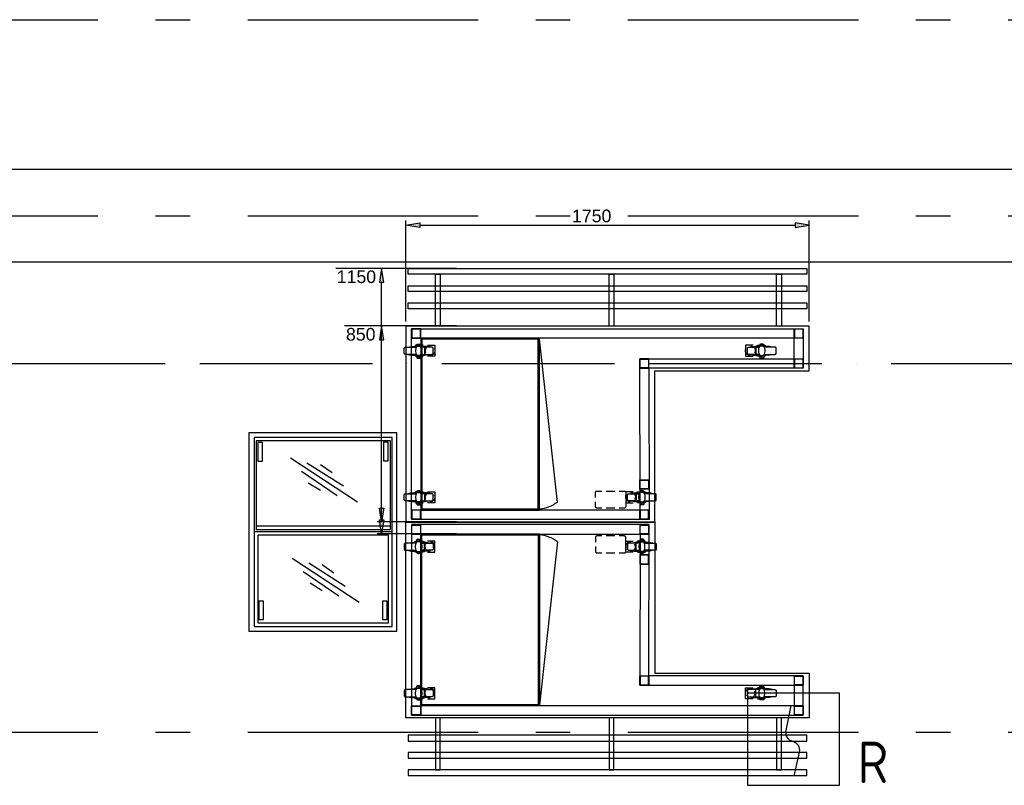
# Model space of a CAD drawing. Header units: millimetres. Extents: x -285236 to 84130, y -470 to 79511.
# Tile 142 of 192: x 19428 to 23701, y 32272 to 35593. Entities that reach past the tile are written whole.
import ezdxf
from ezdxf.enums import TextEntityAlignment as Align

# ---------------------------------------------------------------- set-up
doc = ezdxf.new("R2010")
doc.units = ezdxf.units.MM
doc.linetypes.add('NLRS_stramien', pattern=[1650, 1000, -250, 150, -250])
doc.linetypes.add('SW_doorsnedelijn', pattern=[1950, 750, -150, 0, -150, 750, -150])
doc.layers.add('EL6511--', color=3, linetype='Continuous')
doc.layers.add('XREF', color=254, linetype='Continuous')
doc.styles.add('Arial_1', font='arial.ttf', dxfattribs={"height": 55})
doc.styles.add('STABICAD-018', font='ISOCP.SHX', dxfattribs={"height": 180})

# ---------------------------------------------------------------- blocks, each defined once
blk = doc.blocks.new('16_10_25_dwg_A$C4239f3da-1948043-Begane grond - BRANDVEILIGHEID - Bereik brandslanghaspels')
at = {"layer": 'XREF', "linetype": 'Continuous'}
for p, q in [((914.4, 1039.3), (876.8, 1039.3)), ((54, 1016.3), (54, 1021.3)), ((1040.1, 1016.3), (1040.1, 1021.3)), ((71.2, 965.7), (71.2, 968.9)), ((1023.1, 965.7), (1023.1, 968.6)), ((54, 381), (54, 386)), ((1560, 381), (1560, 386)), ((71.2, 330.5), (71.2, 333.4)), ((1543, 330.5), (1543, 333.4))]:
    blk.add_line(p, q, dxfattribs=at)
at = {"layer": 'XREF'}
blk.add_line((876.8, 965.5), (914.4, 965.5), dxfattribs=at)
at = {"layer": 'XREF', "flags": 128}
for points in [[(1087.2, 1099.9), (1087.2, 444.8), (1757.1, 444.8), (1757.1, 249.8), (7.1, 249.8), (7.1, 1099.9)], [(135.3, 24.9), (156.1, 24.9), (156.1, 249.8), (135.3, 249.8)], [(889.4, 24.9), (910.2, 24.9), (910.2, 249.8), (889.4, 249.8)], [(1616, 24.9), (1636.8, 24.9), (1636.8, 249.8), (1616, 249.8)], [(1747, 174.9), (17.2, 174.9), (17.2, 149.8), (1747, 149.8)], [(1747, 74.9), (1747, 100), (17.2, 100), (17.2, 74.9)], [(1747, 0), (1747, 24.9), (17.2, 24.9), (17.2, 0)]]:
    blk.add_lwpolyline(points, close=True, dxfattribs=at)
at = {"layer": 'XREF', "linetype": 'Continuous', "flags": 128}
for points in [[(32, 1087.4), (32, 262.4), (1732, 262.4), (1732, 432.4), (1062.2, 432.4), (1063.5, 1088.6), (32, 1088.6)], [(52.7, 1008), (5, 1008), (4.2, 1008), (3.4, 1007.8), (2.6, 1007.3), (1.9, 1006.7), (1.3, 1006.2), (0.8, 1005.4), (0.5, 1004.6), (0.3, 1003.8), (0, 1003), (0, 982.1), (0.3, 981.1), (0.5, 980.3), (0.8, 979.5), (1.3, 978.9), (1.9, 978.2), (2.6, 977.6), (3.4, 977.4), (4.2, 977.1), (5, 977.1), (52.7, 977.1)], [(15.9, 1008), (28.8, 1011), (54.2, 1011)], [(44.2, 973.9), (44.2, 972.1), (87.8, 972.1), (87.8, 1013.1), (44.2, 1013.1), (44.2, 1011)], [(49.2, 1013.9), (49.2, 1016.3), (81.8, 1016.3)], [(55.3, 972.1), (52.4, 977.4), (50.5, 983.4), (49.5, 989.5), (49.5, 995.6), (50.5, 1001.7), (52.4, 1007.5), (55.3, 1013.1)], [(62.7, 1021.3), (61.9, 1022.1), (60.9, 1022.6), (60.1, 1023.1), (59, 1023.1), (57.7, 1023.1), (56.6, 1023.1), (55.8, 1022.6), (54.8, 1022.1), (54, 1021.3), (54.8, 1022.9), (55.6, 1024.2), (56.6, 1025.2), (68.5, 1025.2), (69.6, 1024.2), (70.4, 1022.9), (71.2, 1021.3)], [(71.2, 1016.3), (71.2, 1021.3), (70.4, 1022.1), (69.3, 1022.6), (68.5, 1023.1), (67.5, 1023.1), (66.4, 1023.1), (65.4, 1023.1), (64.3, 1022.6), (63.2, 1022.1), (62.7, 1021.3), (62.7, 1016.3)], [(69.8, 1013.1), (72.8, 1007.5), (74.9, 1001.7), (75.7, 995.6), (75.7, 989.5), (74.9, 983.4), (72.8, 977.4), (69.8, 972.1)], [(109.3, 1008), (96.3, 1011), (71.2, 1011)], [(72.5, 1008), (120.1, 1008), (120.9, 1008), (121.7, 1007.8), (122.5, 1007.3), (123.3, 1006.7), (123.8, 1006.2), (124.4, 1005.4), (124.9, 1004.6), (125.1, 1003.8), (125.1, 1003), (125.1, 982.1), (125.1, 981.1), (124.9, 980.3), (124.4, 979.5), (123.8, 978.9), (123.3, 978.2), (122.5, 977.6), (121.7, 977.4), (120.9, 977.1), (120.1, 977.1), (72.5, 977.1)], [(111.9, 971.3), (110.1, 971.3), (106.1, 972.1), (102.4, 973.7), (99, 975.8), (96, 978.4), (93.7, 981.9), (92.1, 985.6), (91, 989.3), (91, 993.5), (91.5, 997.5), (92.9, 1001.2), (93.9, 1003)], [(100.5, 968.9), (133.3, 968.9), (133.3, 1016.3), (100.5, 1016.3)], [(993.5, 968.6), (961, 968.6), (961, 1016.3), (993.5, 1016.3)], [(982.1, 1013.6), (978.2, 1013.1), (974.2, 1012), (970.7, 1010.2), (967.6, 1007.5), (964.9, 1004.6), (962.8, 1001.2), (961.5, 997.2), (961, 993.2), (961.2, 989.3), (962, 985.3), (963.6, 981.9), (963.9, 981.6)], [(1021.5, 1008), (974.2, 1008), (973.1, 1007.8), (972.3, 1007.8), (971.5, 1007.3), (970.7, 1006.7), (970.2, 1006.2), (969.7, 1005.4), (969.4, 1004.6), (969.2, 1003.8), (969.2, 1003), (969.2, 981.9), (969.2, 981.1), (969.4, 980.3), (969.7, 979.5), (970.2, 978.7), (970.7, 978.2), (971.5, 977.6), (972.3, 977.4), (973.1, 977.1), (974.2, 977.1), (1021.5, 977.1)], [(982.1, 971.3), (984, 971.3), (987.9, 972.1), (991.6, 973.4), (995.1, 975.8), (998, 978.4), (1000.4, 981.9), (1002, 985.3), (1003, 989.3), (1003.3, 993.2), (1002.8, 997.2), (1001.4, 1001.2), (1000.1, 1003)], [(985, 1008), (998, 1011), (1023.1, 1011)], [(1049.9, 973.9), (1049.9, 972.1), (1006.2, 972.1), (1006.2, 1013.1), (1049.9, 1013.1), (1049.9, 1011)], [(1045.1, 1013.6), (1045.1, 1016.3), (1012.3, 1016.3)], [(1024.2, 1013.1), (1021.3, 1007.5), (1019.4, 1001.7), (1018.4, 995.6), (1018.4, 989.3), (1019.4, 983.2), (1021.3, 977.4), (1024.2, 972.1)], [(1031.6, 1021.3), (1032.4, 1022.1), (1033.2, 1022.6), (1034.2, 1022.9), (1035.3, 1023.1), (1036.4, 1023.1), (1037.4, 1022.9), (1038.5, 1022.6), (1039.3, 1022.1), (1040.1, 1021.3), (1039.5, 1022.6), (1038.7, 1023.9), (1037.7, 1025.2), (1025.5, 1025.2), (1024.5, 1023.9), (1023.7, 1022.6), (1023.1, 1021.3)], [(1023.1, 1016.3), (1023.1, 1021.3), (1023.9, 1022.1), (1024.7, 1022.6), (1025.8, 1022.9), (1026.8, 1023.1), (1027.9, 1023.1), (1029, 1022.9), (1030, 1022.6), (1030.8, 1022.1), (1031.6, 1021.3), (1031.6, 1016.3)], [(1038.7, 972.1), (1041.7, 977.4), (1043.8, 983.2), (1044.8, 989.3), (1044.8, 995.6), (1043.8, 1001.7), (1041.7, 1007.5), (1038.7, 1013.1)], [(1078.2, 1008), (1065.2, 1011), (1040.1, 1011)], [(1041.7, 1008), (1089, 1008), (1089.8, 1007.8), (1090.9, 1007.8), (1091.7, 1007.3), (1092.2, 1006.7), (1093, 1006.2), (1093.5, 1005.4), (1093.8, 1004.6), (1094, 1003.8), (1094, 1003), (1094, 981.9), (1094, 981.1), (1093.8, 980.3), (1093.5, 979.5), (1093, 978.7), (1092.2, 978.2), (1091.7, 977.6), (1090.9, 977.4), (1089.8, 977.1), (1089, 977.1), (1041.7, 977.1)], [(15.9, 977.1), (28.8, 973.9), (54.2, 973.9)], [(81.8, 968.9), (49.2, 968.9), (49.2, 971.3)], [(54, 965.7), (57.4, 964.4), (60.9, 963.9), (64.3, 963.9), (67.7, 964.4), (71.2, 965.7), (54, 965.7), (54, 968.9)], [(109.3, 977.1), (96.3, 973.9), (71.2, 973.9)], [(985, 977.1), (998, 973.9), (1023.1, 973.9)], [(1012.3, 968.6), (1045.1, 968.6), (1045.1, 971.3)], [(1040.1, 965.7), (1036.9, 964.4), (1033.2, 963.9), (1029.7, 963.9), (1026.3, 964.4), (1023.1, 965.7), (1040.1, 965.7), (1040.1, 968.6)], [(1078.2, 977.1), (1065.2, 973.9), (1040.1, 973.9)], [(62.7, 386), (61.9, 386.8), (60.9, 387.3), (60.1, 387.6), (59, 387.9), (57.7, 387.9), (56.6, 387.6), (55.8, 387.3), (54.8, 386.8), (54, 386), (54.8, 387.3), (55.6, 388.7), (56.6, 390), (68.5, 390), (69.6, 388.7), (70.4, 387.3), (71.2, 386)], [(71.2, 381), (71.2, 386), (70.4, 386.8), (69.3, 387.3), (68.5, 387.6), (67.5, 387.9), (66.4, 387.9), (65.4, 387.6), (64.3, 387.3), (63.2, 386.8), (62.7, 386), (62.7, 381)], [(1551.5, 386), (1552.3, 386.8), (1553.1, 387.3), (1554.1, 387.6), (1555.2, 387.9), (1556.3, 387.9), (1557.3, 387.6), (1558.4, 387.3), (1559.2, 386.8), (1560, 386), (1559.4, 387.3), (1558.6, 388.7), (1557.6, 390), (1545.4, 390), (1544.4, 388.7), (1543.6, 387.3), (1543, 386)], [(1543, 381), (1543, 386), (1543.8, 386.8), (1544.6, 387.3), (1545.7, 387.6), (1546.7, 387.9), (1547.8, 387.9), (1548.8, 387.6), (1549.9, 387.3), (1550.7, 386.8), (1551.5, 386), (1551.5, 381)], [(52.7, 372.8), (5, 372.8), (4.2, 372.5), (3.4, 372.5), (2.6, 372), (1.9, 371.5), (1.3, 370.9), (0.8, 370.1), (0.5, 369.4), (0.3, 368.6), (0, 367.8), (0, 346.6), (0.3, 345.8), (0.5, 345), (0.8, 344.2), (1.3, 343.4), (1.9, 342.9), (2.6, 342.4), (3.4, 342.1), (4.2, 341.8), (5, 341.8), (52.7, 341.8)], [(15.9, 372.8), (28.8, 375.7), (54.2, 375.7)], [(15.9, 341.8), (28.8, 338.7), (54.2, 338.7)], [(44.2, 338.7), (44.2, 336.8), (87.8, 336.8), (87.8, 377.8), (44.2, 377.8), (44.2, 375.7)], [(49.2, 378.3), (49.2, 381), (81.8, 381)], [(55.3, 336.8), (52.4, 342.1), (50.5, 347.9), (49.5, 354), (49.5, 360.4), (50.5, 366.4), (52.4, 372.3), (55.3, 377.8)], [(69.8, 377.8), (72.8, 372.3), (74.9, 366.4), (75.7, 360.4), (75.7, 354), (74.9, 347.9), (72.8, 342.1), (69.8, 336.8)], [(109.3, 372.8), (96.3, 375.7), (71.2, 375.7)], [(109.3, 341.8), (96.3, 338.7), (71.2, 338.7)], [(72.5, 372.8), (120.1, 372.8), (120.9, 372.5), (121.7, 372.5), (122.5, 372), (123.3, 371.5), (123.8, 370.9), (124.4, 370.1), (124.9, 369.4), (125.1, 368.6), (125.1, 367.8), (125.1, 346.6), (125.1, 345.8), (124.9, 345), (124.4, 344.2), (123.8, 343.4), (123.3, 342.9), (122.5, 342.4), (121.7, 342.1), (120.9, 341.8), (120.1, 341.8), (72.5, 341.8)], [(111.9, 336), (110.1, 336), (106.1, 336.8), (102.4, 338.1), (99, 340.5), (96, 343.2), (93.7, 346.3), (92.1, 350), (91, 354), (91, 358), (91.5, 361.9), (92.9, 365.9), (93.9, 367.8)], [(100.5, 333.4), (133.3, 333.4), (133.3, 381), (100.5, 381)], [(1513.7, 333.4), (1480.9, 333.4), (1480.9, 381), (1513.7, 381)], [(1541.4, 372.8), (1494.1, 372.8), (1493.3, 372.5), (1492.2, 372.5), (1491.4, 372), (1490.9, 371.5), (1490.1, 370.9), (1489.6, 370.1), (1489.3, 369.4), (1489.1, 368.6), (1489.1, 367.8), (1489.1, 346.6), (1489.1, 345.8), (1489.3, 345), (1489.6, 344.2), (1490.1, 343.4), (1490.9, 342.9), (1491.4, 342.4), (1492.2, 342.1), (1493.3, 341.8), (1494.1, 341.8), (1541.4, 341.8)], [(1504.9, 372.8), (1517.9, 375.7), (1543, 375.7)], [(1504.9, 341.8), (1517.9, 338.7), (1543, 338.7)], [(1569.8, 338.7), (1569.8, 336.8), (1526.1, 336.8), (1526.1, 377.8), (1569.8, 377.8), (1569.8, 375.7)], [(1565, 378.3), (1565, 381), (1532.4, 381)], [(1544.4, 377.8), (1541.4, 372.3), (1539.3, 366.4), (1538.3, 360.4), (1538.3, 354), (1539.3, 347.9), (1541.4, 342.1), (1544.4, 336.8)], [(1558.9, 336.8), (1561.8, 342.1), (1563.7, 347.9), (1564.7, 354), (1564.7, 360.4), (1563.7, 366.4), (1561.8, 372.3), (1558.9, 377.8)], [(1598.1, 372.8), (1585.1, 375.7), (1560, 375.7)], [(1598.1, 341.8), (1585.1, 338.7), (1560, 338.7)], [(1561.5, 372.8), (1608.9, 372.8), (1610, 372.5), (1610.8, 372.5), (1611.6, 372), (1612.3, 371.5), (1612.9, 370.9), (1613.4, 370.1), (1613.7, 369.4), (1613.9, 368.6), (1613.9, 367.8), (1613.9, 346.6), (1613.9, 345.8), (1613.7, 345), (1613.4, 344.2), (1612.9, 343.4), (1612.3, 342.9), (1611.6, 342.4), (1610.8, 342.1), (1610, 341.8), (1608.9, 341.8), (1561.5, 341.8)], [(81.8, 333.4), (49.2, 333.4), (49.2, 336)], [(54, 330.5), (57.4, 329.1), (60.9, 328.6), (64.3, 328.6), (67.7, 329.1), (71.2, 330.5), (54, 330.5), (54, 333.4)], [(1532.4, 333.4), (1565, 333.4), (1565, 336)], [(1560, 330.5), (1556.8, 329.1), (1553.3, 328.6), (1549.9, 328.6), (1546.2, 329.1), (1543, 330.5), (1560, 330.5), (1560, 333.4)]]:
    blk.add_lwpolyline(points, dxfattribs=at)
for points in [[(72, 1087.4), (32, 1087.4), (32, 1047.5), (72, 1047.5)], [(70.9, 1086.1), (70.9, 1048.5), (33.3, 1048.5), (33.3, 1086.1)], [(1022.1, 1087.4), (1022.1, 1047.5), (1062, 1047.5), (1062, 1087.4)], [(1060.7, 1086.1), (1060.7, 1048.5), (1023.4, 1048.5), (1023.4, 1086.1)], [(72, 1047.5), (1023.4, 1047.5), (1022.1, 392.4), (1692, 392.4), (1692, 302.4), (72, 302.4), (72, 262.5), (32, 262.5), (32, 302.4), (72, 302.4)], [(1022.1, 917.3), (1062, 917.3), (1062, 957.2), (1022.1, 957.2)], [(1060.7, 918.6), (1060.7, 956.2), (1023.4, 956.2), (1023.4, 918.6)], [(1022.1, 392.4), (1022.1, 432.3), (1062, 432.3), (1062, 392.4)], [(1023.4, 431), (1023.4, 393.7), (1060.7, 393.7), (1060.7, 431)], [(1692, 432.3), (1692, 392.4), (1731.9, 392.4), (1731.9, 432.3)], [(1730.9, 431), (1730.9, 393.7), (1693.3, 393.7), (1693.3, 431)], [(70.9, 301.1), (70.9, 263.5), (33.3, 263.5), (33.3, 301.1)], [(1692, 302.4), (1692, 262.5), (1731.9, 262.5), (1731.9, 302.4)], [(1730.9, 301.1), (1730.9, 263.5), (1693.3, 263.5), (1693.3, 301.1)]]:
    blk.add_lwpolyline(points, close=True, dxfattribs=at)
at = {"layer": 'XREF', "flags": 128}
for points in [[(858, 1039.3), (836.3, 1039.3), (835.3, 1039.3), (834.2, 1039), (833.2, 1038.5), (832.4, 1037.9), (831.6, 1037.2), (831, 1036.4), (830.5, 1035.3), (830.3, 1034.5), (830.3, 1033.4), (830.3, 1011.8)], [(961, 1011.8), (961, 1033.4), (961, 1034.5), (960.7, 1035.3), (960.2, 1036.4), (959.6, 1037.2), (958.8, 1037.9), (958, 1038.5), (957, 1039), (955.9, 1039.3), (954.9, 1039.3), (933.2, 1039.3)], [(830.3, 993), (830.3, 971.3), (830.3, 970.2), (830.5, 969.4), (831, 968.4), (831.6, 967.6), (832.4, 966.8), (833.2, 966.2), (834.2, 965.7), (835.3, 965.5), (836.3, 965.5), (858, 965.5)], [(933.2, 965.5), (954.9, 965.5), (955.9, 965.5), (957, 965.7), (958, 966.2), (958.8, 966.8), (959.6, 967.6), (960.2, 968.4), (960.7, 969.4), (961, 970.2), (961, 971.3), (961, 993)]]:
    blk.add_lwpolyline(points, dxfattribs=at)
at = {"layer": 'XREF', "linetype": 'Continuous'}
for centre, radius, start, end in [((111.9, 992.3), 21.3, 330.6812, 89.1166), ((111.8, 356.9), 21.5, 330.5079, 88.8798), ((1502, 357.1), 21.2, 89.987, 210.6253), ((1502.2, 357.1), 21, 269.577, 30.6252)]:
    blk.add_arc(centre, radius, start, end, dxfattribs=at)
blk = doc.blocks.new('16_10_25_dwg_A$C4239f3da-1948044-Begane grond - BRANDVEILIGHEID - Bereik brandslanghaspels')
at = {"layer": 'XREF', "linetype": 'Continuous'}
for p, q in [((914.4, 1039.3), (876.8, 1039.3)), ((54, 1016.3), (54, 1021.3)), ((1040.1, 1016.3), (1040.1, 1021.3)), ((71.2, 965.7), (71.2, 968.9)), ((1023.1, 965.7), (1023.1, 968.6)), ((54, 381), (54, 386)), ((1560, 381), (1560, 386)), ((71.2, 330.5), (71.2, 333.4)), ((1543, 330.5), (1543, 333.4))]:
    blk.add_line(p, q, dxfattribs=at)
at = {"layer": 'XREF'}
blk.add_line((876.8, 965.5), (914.4, 965.5), dxfattribs=at)
at = {"layer": 'XREF', "flags": 128}
for points in [[(1087.2, 1099.9), (1087.2, 444.8), (1757.1, 444.8), (1757.1, 249.8), (7.1, 249.8), (7.1, 1099.9)], [(135.3, 24.9), (156.1, 24.9), (156.1, 249.8), (135.3, 249.8)], [(889.4, 24.9), (910.2, 24.9), (910.2, 249.8), (889.4, 249.8)], [(1616, 24.9), (1636.8, 24.9), (1636.8, 249.8), (1616, 249.8)], [(1747, 174.9), (17.2, 174.9), (17.2, 149.8), (1747, 149.8)], [(1747, 74.9), (1747, 100), (17.2, 100), (17.2, 74.9)], [(1747, 0), (1747, 24.9), (17.2, 24.9), (17.2, 0)]]:
    blk.add_lwpolyline(points, close=True, dxfattribs=at)
at = {"layer": 'XREF', "linetype": 'Continuous', "flags": 128}
for points in [[(32, 1087.4), (32, 262.4), (1732, 262.4), (1732, 432.4), (1062.2, 432.4), (1063.5, 1088.6), (32, 1088.6)], [(52.7, 1008), (5, 1008), (4.2, 1008), (3.4, 1007.8), (2.6, 1007.3), (1.9, 1006.7), (1.3, 1006.2), (0.8, 1005.4), (0.5, 1004.6), (0.3, 1003.8), (0, 1003), (0, 982.1), (0.3, 981.1), (0.5, 980.3), (0.8, 979.5), (1.3, 978.9), (1.9, 978.2), (2.6, 977.6), (3.4, 977.4), (4.2, 977.1), (5, 977.1), (52.7, 977.1)], [(15.9, 1008), (28.8, 1011), (54.2, 1011)], [(44.2, 973.9), (44.2, 972.1), (87.8, 972.1), (87.8, 1013.1), (44.2, 1013.1), (44.2, 1011)], [(49.2, 1013.9), (49.2, 1016.3), (81.8, 1016.3)], [(55.3, 972.1), (52.4, 977.4), (50.5, 983.4), (49.5, 989.5), (49.5, 995.6), (50.5, 1001.7), (52.4, 1007.5), (55.3, 1013.1)], [(62.7, 1021.3), (61.9, 1022.1), (60.9, 1022.6), (60.1, 1023.1), (59, 1023.1), (57.7, 1023.1), (56.6, 1023.1), (55.8, 1022.6), (54.8, 1022.1), (54, 1021.3), (54.8, 1022.9), (55.6, 1024.2), (56.6, 1025.2), (68.5, 1025.2), (69.6, 1024.2), (70.4, 1022.9), (71.2, 1021.3)], [(71.2, 1016.3), (71.2, 1021.3), (70.4, 1022.1), (69.3, 1022.6), (68.5, 1023.1), (67.5, 1023.1), (66.4, 1023.1), (65.4, 1023.1), (64.3, 1022.6), (63.2, 1022.1), (62.7, 1021.3), (62.7, 1016.3)], [(69.8, 1013.1), (72.8, 1007.5), (74.9, 1001.7), (75.7, 995.6), (75.7, 989.5), (74.9, 983.4), (72.8, 977.4), (69.8, 972.1)], [(109.3, 1008), (96.3, 1011), (71.2, 1011)], [(72.5, 1008), (120.1, 1008), (120.9, 1008), (121.7, 1007.8), (122.5, 1007.3), (123.3, 1006.7), (123.8, 1006.2), (124.4, 1005.4), (124.9, 1004.6), (125.1, 1003.8), (125.1, 1003), (125.1, 982.1), (125.1, 981.1), (124.9, 980.3), (124.4, 979.5), (123.8, 978.9), (123.3, 978.2), (122.5, 977.6), (121.7, 977.4), (120.9, 977.1), (120.1, 977.1), (72.5, 977.1)], [(111.9, 971.3), (110.1, 971.3), (106.1, 972.1), (102.4, 973.7), (99, 975.8), (96, 978.4), (93.7, 981.9), (92.1, 985.6), (91, 989.3), (91, 993.5), (91.5, 997.5), (92.9, 1001.2), (93.9, 1003)], [(100.5, 968.9), (133.3, 968.9), (133.3, 1016.3), (100.5, 1016.3)], [(993.5, 968.6), (961, 968.6), (961, 1016.3), (993.5, 1016.3)], [(982.1, 1013.6), (978.2, 1013.1), (974.2, 1012), (970.7, 1010.2), (967.6, 1007.5), (964.9, 1004.6), (962.8, 1001.2), (961.5, 997.2), (961, 993.2), (961.2, 989.3), (962, 985.3), (963.6, 981.9), (963.9, 981.6)], [(1021.5, 1008), (974.2, 1008), (973.1, 1007.8), (972.3, 1007.8), (971.5, 1007.3), (970.7, 1006.7), (970.2, 1006.2), (969.7, 1005.4), (969.4, 1004.6), (969.2, 1003.8), (969.2, 1003), (969.2, 981.9), (969.2, 981.1), (969.4, 980.3), (969.7, 979.5), (970.2, 978.7), (970.7, 978.2), (971.5, 977.6), (972.3, 977.4), (973.1, 977.1), (974.2, 977.1), (1021.5, 977.1)], [(982.1, 971.3), (984, 971.3), (987.9, 972.1), (991.6, 973.4), (995.1, 975.8), (998, 978.4), (1000.4, 981.9), (1002, 985.3), (1003, 989.3), (1003.3, 993.2), (1002.8, 997.2), (1001.4, 1001.2), (1000.1, 1003)], [(985, 1008), (998, 1011), (1023.1, 1011)], [(1049.9, 973.9), (1049.9, 972.1), (1006.2, 972.1), (1006.2, 1013.1), (1049.9, 1013.1), (1049.9, 1011)], [(1045.1, 1013.6), (1045.1, 1016.3), (1012.3, 1016.3)], [(1024.2, 1013.1), (1021.3, 1007.5), (1019.4, 1001.7), (1018.4, 995.6), (1018.4, 989.3), (1019.4, 983.2), (1021.3, 977.4), (1024.2, 972.1)], [(1031.6, 1021.3), (1032.4, 1022.1), (1033.2, 1022.6), (1034.2, 1022.9), (1035.3, 1023.1), (1036.4, 1023.1), (1037.4, 1022.9), (1038.5, 1022.6), (1039.3, 1022.1), (1040.1, 1021.3), (1039.5, 1022.6), (1038.7, 1023.9), (1037.7, 1025.2), (1025.5, 1025.2), (1024.5, 1023.9), (1023.7, 1022.6), (1023.1, 1021.3)], [(1023.1, 1016.3), (1023.1, 1021.3), (1023.9, 1022.1), (1024.7, 1022.6), (1025.8, 1022.9), (1026.8, 1023.1), (1027.9, 1023.1), (1029, 1022.9), (1030, 1022.6), (1030.8, 1022.1), (1031.6, 1021.3), (1031.6, 1016.3)], [(1038.7, 972.1), (1041.7, 977.4), (1043.8, 983.2), (1044.8, 989.3), (1044.8, 995.6), (1043.8, 1001.7), (1041.7, 1007.5), (1038.7, 1013.1)], [(1078.2, 1008), (1065.2, 1011), (1040.1, 1011)], [(1041.7, 1008), (1089, 1008), (1089.8, 1007.8), (1090.9, 1007.8), (1091.7, 1007.3), (1092.2, 1006.7), (1093, 1006.2), (1093.5, 1005.4), (1093.8, 1004.6), (1094, 1003.8), (1094, 1003), (1094, 981.9), (1094, 981.1), (1093.8, 980.3), (1093.5, 979.5), (1093, 978.7), (1092.2, 978.2), (1091.7, 977.6), (1090.9, 977.4), (1089.8, 977.1), (1089, 977.1), (1041.7, 977.1)], [(15.9, 977.1), (28.8, 973.9), (54.2, 973.9)], [(81.8, 968.9), (49.2, 968.9), (49.2, 971.3)], [(54, 965.7), (57.4, 964.4), (60.9, 963.9), (64.3, 963.9), (67.7, 964.4), (71.2, 965.7), (54, 965.7), (54, 968.9)], [(109.3, 977.1), (96.3, 973.9), (71.2, 973.9)], [(985, 977.1), (998, 973.9), (1023.1, 973.9)], [(1012.3, 968.6), (1045.1, 968.6), (1045.1, 971.3)], [(1040.1, 965.7), (1036.9, 964.4), (1033.2, 963.9), (1029.7, 963.9), (1026.3, 964.4), (1023.1, 965.7), (1040.1, 965.7), (1040.1, 968.6)], [(1078.2, 977.1), (1065.2, 973.9), (1040.1, 973.9)], [(62.7, 386), (61.9, 386.8), (60.9, 387.3), (60.1, 387.6), (59, 387.9), (57.7, 387.9), (56.6, 387.6), (55.8, 387.3), (54.8, 386.8), (54, 386), (54.8, 387.3), (55.6, 388.7), (56.6, 390), (68.5, 390), (69.6, 388.7), (70.4, 387.3), (71.2, 386)], [(71.2, 381), (71.2, 386), (70.4, 386.8), (69.3, 387.3), (68.5, 387.6), (67.5, 387.9), (66.4, 387.9), (65.4, 387.6), (64.3, 387.3), (63.2, 386.8), (62.7, 386), (62.7, 381)], [(1551.5, 386), (1552.3, 386.8), (1553.1, 387.3), (1554.1, 387.6), (1555.2, 387.9), (1556.3, 387.9), (1557.3, 387.6), (1558.4, 387.3), (1559.2, 386.8), (1560, 386), (1559.4, 387.3), (1558.6, 388.7), (1557.6, 390), (1545.4, 390), (1544.4, 388.7), (1543.6, 387.3), (1543, 386)], [(1543, 381), (1543, 386), (1543.8, 386.8), (1544.6, 387.3), (1545.7, 387.6), (1546.7, 387.9), (1547.8, 387.9), (1548.8, 387.6), (1549.9, 387.3), (1550.7, 386.8), (1551.5, 386), (1551.5, 381)], [(52.7, 372.8), (5, 372.8), (4.2, 372.5), (3.4, 372.5), (2.6, 372), (1.9, 371.5), (1.3, 370.9), (0.8, 370.1), (0.5, 369.4), (0.3, 368.6), (0, 367.8), (0, 346.6), (0.3, 345.8), (0.5, 345), (0.8, 344.2), (1.3, 343.4), (1.9, 342.9), (2.6, 342.4), (3.4, 342.1), (4.2, 341.8), (5, 341.8), (52.7, 341.8)], [(15.9, 372.8), (28.8, 375.7), (54.2, 375.7)], [(15.9, 341.8), (28.8, 338.7), (54.2, 338.7)], [(44.2, 338.7), (44.2, 336.8), (87.8, 336.8), (87.8, 377.8), (44.2, 377.8), (44.2, 375.7)], [(49.2, 378.3), (49.2, 381), (81.8, 381)], [(55.3, 336.8), (52.4, 342.1), (50.5, 347.9), (49.5, 354), (49.5, 360.4), (50.5, 366.4), (52.4, 372.3), (55.3, 377.8)], [(69.8, 377.8), (72.8, 372.3), (74.9, 366.4), (75.7, 360.4), (75.7, 354), (74.9, 347.9), (72.8, 342.1), (69.8, 336.8)], [(109.3, 372.8), (96.3, 375.7), (71.2, 375.7)], [(109.3, 341.8), (96.3, 338.7), (71.2, 338.7)], [(72.5, 372.8), (120.1, 372.8), (120.9, 372.5), (121.7, 372.5), (122.5, 372), (123.3, 371.5), (123.8, 370.9), (124.4, 370.1), (124.9, 369.4), (125.1, 368.6), (125.1, 367.8), (125.1, 346.6), (125.1, 345.8), (124.9, 345), (124.4, 344.2), (123.8, 343.4), (123.3, 342.9), (122.5, 342.4), (121.7, 342.1), (120.9, 341.8), (120.1, 341.8), (72.5, 341.8)], [(111.9, 336), (110.1, 336), (106.1, 336.8), (102.4, 338.1), (99, 340.5), (96, 343.2), (93.7, 346.3), (92.1, 350), (91, 354), (91, 358), (91.5, 361.9), (92.9, 365.9), (93.9, 367.8)], [(100.5, 333.4), (133.3, 333.4), (133.3, 381), (100.5, 381)], [(1513.7, 333.4), (1480.9, 333.4), (1480.9, 381), (1513.7, 381)], [(1541.4, 372.8), (1494.1, 372.8), (1493.3, 372.5), (1492.2, 372.5), (1491.4, 372), (1490.9, 371.5), (1490.1, 370.9), (1489.6, 370.1), (1489.3, 369.4), (1489.1, 368.6), (1489.1, 367.8), (1489.1, 346.6), (1489.1, 345.8), (1489.3, 345), (1489.6, 344.2), (1490.1, 343.4), (1490.9, 342.9), (1491.4, 342.4), (1492.2, 342.1), (1493.3, 341.8), (1494.1, 341.8), (1541.4, 341.8)], [(1504.9, 372.8), (1517.9, 375.7), (1543, 375.7)], [(1504.9, 341.8), (1517.9, 338.7), (1543, 338.7)], [(1569.8, 338.7), (1569.8, 336.8), (1526.1, 336.8), (1526.1, 377.8), (1569.8, 377.8), (1569.8, 375.7)], [(1565, 378.3), (1565, 381), (1532.4, 381)], [(1544.4, 377.8), (1541.4, 372.3), (1539.3, 366.4), (1538.3, 360.4), (1538.3, 354), (1539.3, 347.9), (1541.4, 342.1), (1544.4, 336.8)], [(1558.9, 336.8), (1561.8, 342.1), (1563.7, 347.9), (1564.7, 354), (1564.7, 360.4), (1563.7, 366.4), (1561.8, 372.3), (1558.9, 377.8)], [(1598.1, 372.8), (1585.1, 375.7), (1560, 375.7)], [(1598.1, 341.8), (1585.1, 338.7), (1560, 338.7)], [(1561.5, 372.8), (1608.9, 372.8), (1610, 372.5), (1610.8, 372.5), (1611.6, 372), (1612.3, 371.5), (1612.9, 370.9), (1613.4, 370.1), (1613.7, 369.4), (1613.9, 368.6), (1613.9, 367.8), (1613.9, 346.6), (1613.9, 345.8), (1613.7, 345), (1613.4, 344.2), (1612.9, 343.4), (1612.3, 342.9), (1611.6, 342.4), (1610.8, 342.1), (1610, 341.8), (1608.9, 341.8), (1561.5, 341.8)], [(81.8, 333.4), (49.2, 333.4), (49.2, 336)], [(54, 330.5), (57.4, 329.1), (60.9, 328.6), (64.3, 328.6), (67.7, 329.1), (71.2, 330.5), (54, 330.5), (54, 333.4)], [(1532.4, 333.4), (1565, 333.4), (1565, 336)], [(1560, 330.5), (1556.8, 329.1), (1553.3, 328.6), (1549.9, 328.6), (1546.2, 329.1), (1543, 330.5), (1560, 330.5), (1560, 333.4)]]:
    blk.add_lwpolyline(points, dxfattribs=at)
for points in [[(72, 1087.4), (32, 1087.4), (32, 1047.5), (72, 1047.5)], [(70.9, 1086.1), (70.9, 1048.5), (33.3, 1048.5), (33.3, 1086.1)], [(1022.1, 1087.4), (1022.1, 1047.5), (1062, 1047.5), (1062, 1087.4)], [(1060.7, 1086.1), (1060.7, 1048.5), (1023.4, 1048.5), (1023.4, 1086.1)], [(72, 1047.5), (1023.4, 1047.5), (1022.1, 392.4), (1692, 392.4), (1692, 302.4), (72, 302.4), (72, 262.5), (32, 262.5), (32, 302.4), (72, 302.4)], [(1022.1, 917.3), (1062, 917.3), (1062, 957.2), (1022.1, 957.2)], [(1060.7, 918.6), (1060.7, 956.2), (1023.4, 956.2), (1023.4, 918.6)], [(1022.1, 392.4), (1022.1, 432.3), (1062, 432.3), (1062, 392.4)], [(1023.4, 431), (1023.4, 393.7), (1060.7, 393.7), (1060.7, 431)], [(1692, 432.3), (1692, 392.4), (1731.9, 392.4), (1731.9, 432.3)], [(1730.9, 431), (1730.9, 393.7), (1693.3, 393.7), (1693.3, 431)], [(70.9, 301.1), (70.9, 263.5), (33.3, 263.5), (33.3, 301.1)], [(1692, 302.4), (1692, 262.5), (1731.9, 262.5), (1731.9, 302.4)], [(1730.9, 301.1), (1730.9, 263.5), (1693.3, 263.5), (1693.3, 301.1)]]:
    blk.add_lwpolyline(points, close=True, dxfattribs=at)
at = {"layer": 'XREF', "flags": 128}
for points in [[(858, 1039.3), (836.3, 1039.3), (835.3, 1039.3), (834.2, 1039), (833.2, 1038.5), (832.4, 1037.9), (831.6, 1037.2), (831, 1036.4), (830.5, 1035.3), (830.3, 1034.5), (830.3, 1033.4), (830.3, 1011.8)], [(961, 1011.8), (961, 1033.4), (961, 1034.5), (960.7, 1035.3), (960.2, 1036.4), (959.6, 1037.2), (958.8, 1037.9), (958, 1038.5), (957, 1039), (955.9, 1039.3), (954.9, 1039.3), (933.2, 1039.3)], [(830.3, 993), (830.3, 971.3), (830.3, 970.2), (830.5, 969.4), (831, 968.4), (831.6, 967.6), (832.4, 966.8), (833.2, 966.2), (834.2, 965.7), (835.3, 965.5), (836.3, 965.5), (858, 965.5)], [(933.2, 965.5), (954.9, 965.5), (955.9, 965.5), (957, 965.7), (958, 966.2), (958.8, 966.8), (959.6, 967.6), (960.2, 968.4), (960.7, 969.4), (961, 970.2), (961, 971.3), (961, 993)]]:
    blk.add_lwpolyline(points, dxfattribs=at)
at = {"layer": 'XREF', "linetype": 'Continuous'}
for centre, radius, start, end in [((111.9, 992.3), 21.3, 330.6812, 89.1166), ((111.8, 356.9), 21.5, 330.5079, 88.8798), ((1502, 357.1), 21.2, 89.987, 210.6253), ((1502.2, 357.1), 21, 269.577, 30.6252)]:
    blk.add_arc(centre, radius, start, end, dxfattribs=at)
blk = doc.blocks.new('16_10_25_dwg_kastje tbv kassa-1948048-Begane grond - BRANDVEILIGHEID - Bereik brandslanghaspels')
at = {"layer": 'XREF', "linetype": 'Continuous'}
for p, q in [((22437.3, 39143.9), (23183.5, 39143.9)), ((23178.4, 39150), (23178.4, 38634.4)), ((23183.4, 39150), (23183.4, 38634.4)), ((23183, 38639.4), (22437.3, 38639.4))]:
    blk.add_line(p, q, dxfattribs=at)
at = {"layer": 'XREF', "linetype": 'Continuous', "flags": 128}
for points in [[(23183, 38634.4), (22437.3, 38634.4), (22437.3, 39148.9)], [(23148.9, 38556), (22442.3, 38633.7), (22442.3, 39148.9)]]:
    blk.add_lwpolyline(points, dxfattribs=at)
at = {"layer": 'XREF', "linetype": 'Continuous'}
blk.add_arc((23035, 38644.5), 144.2, 322.1341, 355.9572, dxfattribs=at)
blk = doc.blocks.new('16_10_25_dwg_kastje tbv kassa-1948049-Begane grond - BRANDVEILIGHEID - Bereik brandslanghaspels')
at = {"layer": 'XREF', "linetype": 'Continuous'}
for p, q in [((22437.3, 39143.9), (23183.5, 39143.9)), ((23178.4, 39150), (23178.4, 38634.4)), ((23183.4, 39150), (23183.4, 38634.4)), ((23183, 38639.4), (22437.3, 38639.4))]:
    blk.add_line(p, q, dxfattribs=at)
at = {"layer": 'XREF', "linetype": 'Continuous', "flags": 128}
for points in [[(23183, 38634.4), (22437.3, 38634.4), (22437.3, 39148.9)], [(23148.9, 38556), (22442.3, 38633.7), (22442.3, 39148.9)]]:
    blk.add_lwpolyline(points, dxfattribs=at)
at = {"layer": 'XREF', "linetype": 'Continuous'}
blk.add_arc((23035, 38644.5), 144.2, 322.1341, 355.9572, dxfattribs=at)
blk = doc.blocks.new('VB653ORM')
at = {"color": 0, "linetype": 'Continuous'}
for p, q in [((-2, 2), (-2, -2)), ((2, 2), (-2, 2)), ((2, -2), (2, 2)), ((-2, -2), (2, -2))]:
    blk.add_line(p, q, dxfattribs=at)
blk.add_lwpolyline([(-0.115, 1.468), (-0.337, 0.383, 0.399092), (-0.043, -0.089, -0.403068), (0.246, -0.559), (0.017, -1.602)], format="xyb", dxfattribs=at)
at = {"color": 0, "linetype": 'Continuous', "style": 'STABICAD-018'}
for tag, p in [('CODING1', (-1.221, 12.191)), ('CODING2', (-0.947, 9.731)), ('ARTICLECODE', (0.777, 6.96)), ('FIREPROTECTION_PANEL', (0.777, 4.649)), ('FIREPROTECTION_ZONE', (0.049, 2.882)), ('FIREPROTECTION_HARDWARENUMBER', (5.423, -4.399))]:
    blk.add_attdef(tag, text='', height=1.8, dxfattribs=at).set_placement(p, align=Align.MIDDLE)
blk.add_attdef('TEXT1', (3.46, -3.379), '', height=1.8, dxfattribs=at)

msp = doc.modelspace()

# ---------------------------------------------------------------- hatches: boundary and pattern name
at = {"layer": 'XREF'}
for points in [[(21163.749, 34691.5063), (21103.749, 34701.5063), (21163.749, 34711.5063)], [(22793.6786, 34691.5063), (22853.6786, 34701.5063), (22793.6786, 34711.5063)], [(21008.5956, 34453.9461), (20998.5956, 34513.9461), (20988.5956, 34453.9461)], [(21008.5956, 34204.1829), (20998.5956, 34264.1829), (20988.5956, 34204.1829)], [(20998.5956, 33414.0886), (20988.5956, 33474.0886), (21008.5956, 33474.0886)], [(20998.5956, 33363.099), (20988.5956, 33423.099), (21008.5956, 33423.099)]]:
    msp.add_hatch(color=256, dxfattribs=at).paths.add_polyline_path(points)

# ---------------------------------------------------------------- linework, layer by layer
at = {"layer": 'XREF', "linetype": 'NLRS_stramien'}
for p, q in [((-47232.6128, 35592.6047), (64223.889, 35592.6047)), ((-47232.6128, 34742.6047), (64223.889, 34742.6047)), ((-47232.6128, 32502.6047), (64223.889, 32502.6047))]:
    msp.add_line(p, q, dxfattribs=at)
at = {"layer": 'XREF'}
for p, q in [((36027.8696, 34942.6047), (19161.9749, 34942.6047)), ((21103.749, 34284.1829), (21103.749, 34721.5063)), ((21103.749, 34701.5063), (21163.749, 34711.5063)), ((21163.749, 34691.5063), (21103.749, 34701.5063)), ((21163.749, 34711.5063), (21163.749, 34691.5063)), ((21163.749, 34701.5063), (22793.6786, 34701.5063)), ((22853.6786, 34701.5063), (22793.6786, 34711.5063)), ((22793.6786, 34711.5063), (22793.6786, 34691.5063)), ((22793.6786, 34691.5063), (22853.6786, 34701.5063)), ((22853.6786, 34284.1829), (22853.6786, 34721.5063)), ((19161.9749, 34542.6047), (36027.8696, 34542.6047)), ((21322.7708, 34513.9461), (20799.7109, 34513.9461)), ((20998.5956, 34513.9461), (20988.5956, 34453.9461)), ((21008.5956, 34453.9461), (20998.5956, 34513.9461)), ((20988.5956, 34453.9461), (21008.5956, 34453.9461)), ((20998.5956, 33423.099), (20998.5956, 34453.9461)), ((21322.7708, 34264.1829), (20837.1904, 34264.1829)), ((20998.5956, 34264.1829), (20988.5956, 34204.1829)), ((21008.5956, 34204.1829), (20998.5956, 34264.1829)), ((20988.5956, 34204.1829), (21008.5956, 34204.1829)), ((20998.5956, 33474.0886), (20998.5956, 34204.1829)), ((20602.6345, 33692.0415), (20893.563, 33501.2182)), ((20674.587, 33671.3406), (20833.2598, 33570.7286)), ((20650.2866, 33634.2923), (20805.7829, 33528.8373)), ((20732.6365, 33663.7416), (20783.5575, 33628.4372)), ((20680.3827, 33584.0756), (20733.0508, 33551.4348)), ((20998.5956, 33414.0886), (20988.5956, 33474.0886)), ((20988.5956, 33474.0886), (21008.5956, 33474.0886)), ((21008.5956, 33474.0886), (20998.5956, 33414.0886)), ((21322.7708, 33414.0886), (20978.5956, 33414.0886)), ((20998.5956, 33363.099), (20988.5956, 33423.099)), ((20988.5956, 33423.099), (21008.5956, 33423.099)), ((21008.5956, 33423.099), (20998.5956, 33363.099)), ((20454.4876, 33397.036), (21036.4876, 33397.036)), ((21322.7708, 33363.099), (20978.5956, 33363.099)), ((20610.1586, 33257.6674), (20901.087, 33066.8442)), ((20682.111, 33236.9666), (20840.7838, 33136.3546)), ((20740.1605, 33229.3676), (20791.0815, 33194.0632)), ((20657.8106, 33199.9183), (20813.3069, 33094.4633)), ((20687.9067, 33149.7016), (20740.5748, 33117.0608))]:
    msp.add_line(p, q, dxfattribs=at)
at = {"layer": 'XREF', "linetype": 'SW_doorsnedelijn'}
msp.add_line((-46094.3198, 34101.3562), (59551.6259, 34101.3562), dxfattribs=at)
at = {"layer": 'XREF', "flags": 128}
for points in [[(20422.0564, 33801.0376), (20422.0564, 32941.0376), (21064.0564, 32941.0376), (21064.0564, 33801.0376)], [(20454.4876, 33766.0376), (20454.4876, 33382.036), (21036.4876, 33382.036), (21036.4876, 33766.0376)], [(20481.4052, 33678.5483), (20481.4052, 33758.5483), (20461.4052, 33758.5483), (20461.4052, 33678.5483)], [(21007.2396, 33760.0507), (21007.2396, 33680.0507), (21027.2396, 33680.0507), (21027.2396, 33760.0507)], [(21029.0564, 33357.036), (20461.0564, 33357.036), (20461.0564, 32976.0376), (21029.0564, 32976.0376)], [(20485.318, 33071.0686), (20465.318, 33071.0686), (20465.318, 32991.0686), (20485.318, 32991.0686)], [(21022.7307, 33071.0686), (21002.7307, 33071.0686), (21002.7307, 32991.0686), (21022.7307, 32991.0686)]]:
    msp.add_lwpolyline(points, close=True, dxfattribs=at)
msp.add_lwpolyline([(21044.0564, 32961.0376), (21044.0564, 33781.0376), (20446.0564, 33781.0376), (20446.0564, 32961.0376), (21044.0564, 32961.0376), (21044.0564, 33372.036), (20446.0564, 33372.036)], dxfattribs=at)

# ---------------------------------------------------------------- block references
at = {"layer": 'EL6511--', "linetype": 'Continuous', "lineweight": 100}
ref = msp.add_blockref('VB653ORM', (22785.8925, 32472.1023), dxfattribs=dict(at, xscale=100, yscale=100, zscale=100))
ref.add_attrib('TEXT1', 'R', (23063.8925, 32282.1023), dxfattribs={"layer": '0', "color": 1, "linetype": 'Continuous', "lineweight": 100, "height": 180, "style": 'STABICAD-018'})
at = {"layer": 'XREF', "extrusion": (0, 0, -1), "zscale": -1}
for name, p, rotation in [('16_10_25_dwg_A$C4239f3da-1948044-Begane grond - BRANDVEILIGHEID - Bereik brandslanghaspels', (-21096.6053, 34513.9461), 180), ('16_10_25_dwg_kastje tbv kassa-1948049-Begane grond - BRANDVEILIGHEID - Bereik brandslanghaspels', (-60317.4757, 56648.8633), 270)]:
    msp.add_blockref(name, p, dxfattribs=dict(at, rotation=rotation))
at = {"layer": 'XREF'}
msp.add_blockref('16_10_25_dwg_A$C4239f3da-1948043-Begane grond - BRANDVEILIGHEID - Bereik brandslanghaspels', (21096.6053, 32314.231), dxfattribs=at)
at = {"layer": 'XREF', "rotation": 90.00000000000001}
msp.add_blockref('16_10_25_dwg_kastje tbv kassa-1948048-Begane grond - BRANDVEILIGHEID - Bereik brandslanghaspels', (60317.4757, 10179.3138), dxfattribs=at)

# ---------------------------------------------------------------- texts
at = {"layer": 'XREF', "char_height": 55, "attachment_point": 2, "line_spacing_factor": 0.941778, "style": 'Arial_1'}
for s, insert, width in [('1750', (21910.1214, 34769.1206), 204.703855), ('1150', (20889.1532, 34505.3974), 204.703855), ('850', (20907.893, 34255.6342), 153.527891)]:
    msp.add_mtext(s, dxfattribs=dict(at, insert=insert, width=width))

doc.saveas('drawing.dxf')
